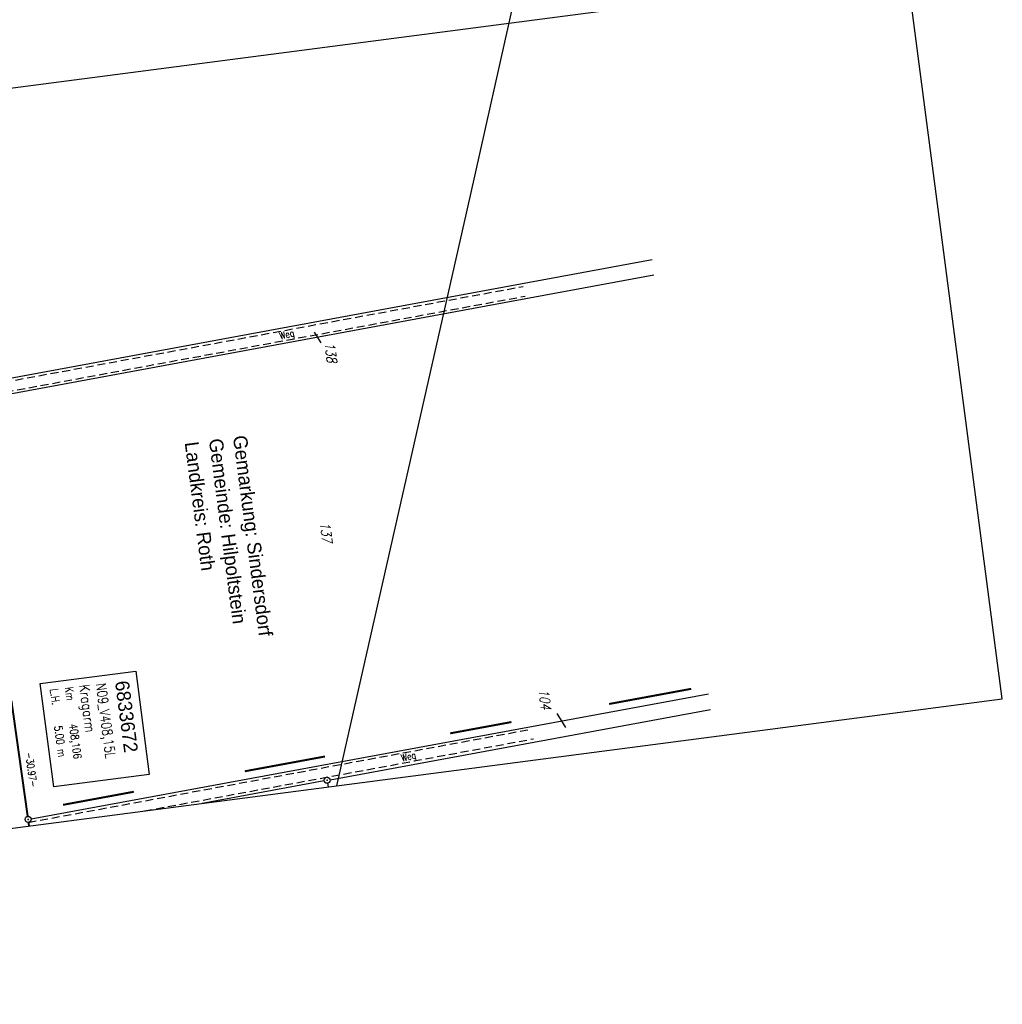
# Model space of a CAD drawing. Extents: x 446005 to 446745, y 447032 to 448234.
# Tile 96 of 127: x 446497 to 446745, y 447032 to 447280. Entities that reach past the tile are written whole.
import ezdxf

# ---------------------------------------------------------------- set-up
doc = ezdxf.new("R2010")
doc.units = 0
doc.header["$LTSCALE"] = 2
doc.header["$MEASUREMENT"] = 0
for name, pattern in [('AUSGEZOGEN', [0]), ('GEMARKBAB', [3.7, 2, -0.5, 0.1, -0.5, 0.1, -0.5]), ('GESTRICH-X2', [1.5, 1, -0.5])]:
    doc.linetypes.add(name, pattern=pattern)
doc.layers.get('0').update_dxf_attribs({"linetype": 'AUSGEZOGEN'})
for name, color, linetype in [('201-ABSTAND', 8, 'AUSGEZOGEN'), ('201-FLSTNR', 8, 'AUSGEZOGEN'), ('201-GEMARKGRZ', 7, 'GEMARKBAB'), ('201-GRENZL', 8, 'AUSGEZOGEN'), ('201-GRENZL-BAB', 7, 'AUSGEZOGEN'), ('201-GRENZP-BAB', 7, 'AUSGEZOGEN'), ('201GRENZP', 8, 'AUSGEZOGEN'), ('BW-SCHRIFT', 250, 'AUSGEZOGEN'), ('FBRTOP', 250, 'AUSGEZOGEN'), ('RAHMEN', 7, 'AUSGEZOGEN'), ('SCHRIFT', 7, 'AUSGEZOGEN'), ('STROMLTG', 4, 'AUSGEZOGEN'), ('WEG', 250, 'GESTRICH-X2')]:
    doc.layers.add(name, color=color, linetype=linetype)
doc.styles.add('ROMANS', font='romans.shx', dxfattribs={"width": 0.8})
doc.styles.add('UNIR-H', font='unir_h.shx', dxfattribs={"width": 0.8})
doc.styles.add('UNIR-O', font='unir_o.shx', dxfattribs={"height": 2.5})

# ---------------------------------------------------------------- blocks, each defined once
blk = doc.blocks.new('GST')
at = {"color": 0}
blk.add_circle((0, 0), 0.75, dxfattribs=at)
blk.add_point((0, 0), dxfattribs=at)

msp = doc.modelspace()

# ---------------------------------------------------------------- linework, layer by layer
for p, q in [((446744.56, 447108.75), (446597.44, 448234.17)), ((446155.57, 447031.76), (446744.56, 447108.75))]:
    msp.add_line(p, q)
at = {"layer": '201-FLSTNR'}
for p, q in [((446571.21, 447201.13), (446572.92, 447198.47)), ((446632.31, 447105.09), (446634.53, 447101.54))]:
    msp.add_line(p, q, dxfattribs=at)
at = {"layer": '201-GEMARKGRZ', "const_width": 0.5, "flags": 128}
for points in [[(446645.5, 447107.45), (446666.18, 447111.27)], [(446605.46, 447100.05), (446620.9, 447102.9)], [(446553.73, 447090.49), (446573.93, 447094.22)], [(446507.94, 447082.03), (446525.78, 447085.33)]]:
    msp.add_lwpolyline(points, dxfattribs=at)
at = {"layer": '201-GRENZL'}
for p, q in [((446656.32, 447219.37), (446484.87, 447187.68)), ((446485.35, 447183.96), (446656.8, 447215.64)), ((446499.88, 447078.51), (446670.55, 447110.04)), ((446575.21, 447088.36), (446671.07, 447106.07)), ((446573.73, 447088.08), (446542.96, 447082.4)), ((446574.58, 447087.48), (446574.73, 447086.55))]:
    msp.add_line(p, q, dxfattribs=at)
at = {"layer": '201-GRENZL-BAB', "const_width": 0.5, "flags": 128}
for points in [[(446499.04, 447079.11), (446494.94, 447108.3)], [(446499.24, 447077.63), (446499.37, 447076.7)]]:
    msp.add_lwpolyline(points, dxfattribs=at)
at = {"layer": 'BW-SCHRIFT'}
msp.add_lwpolyline([(446526.26, 447115.74), (446529.66, 447089.67), (446505.62, 447086.54), (446502.22, 447112.6)], close=True, dxfattribs=at)
at = {"layer": 'FBRTOP'}
msp.add_lwpolyline([(446363.33, 447740.45, 0.000002), (446366.28, 447717.76, 0.000326)], format="xyb", dxfattribs=at)
at = {"layer": 'RAHMEN'}
msp.add_line((446136.55, 447215.85), (446715.62, 447291.54), dxfattribs=at)
at = {"layer": 'STROMLTG'}
for p, q in [((446646.88, 447397.55), (446610.49, 447235.64)), ((446610.49, 447235.64), (446576.82, 447086.82))]:
    msp.add_line(p, q, dxfattribs=at)
at = {"layer": 'WEG'}
for p, q in [((446484.14, 447186.91), (446623.89, 447212.7)), ((446484.6, 447184.45), (446624.35, 447210.24)), ((446499.19, 447077.61), (446625.99, 447101.13)), ((446528.46, 447080.5), (446626.44, 447098.67))]:
    msp.add_line(p, q, dxfattribs=at)

# ---------------------------------------------------------------- block references
at = {"layer": '201-GRENZP-BAB', "rotation": 277.4163262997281}
msp.add_blockref('GST', (446499.14, 447078.37), dxfattribs=at)
at = {"layer": '201GRENZP', "rotation": 277.4163262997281}
msp.add_blockref('GST', (446574.47, 447088.22), dxfattribs=at)

# ---------------------------------------------------------------- texts
at = {"layer": '201-ABSTAND', "insert": (446499.95, 447090.89), "char_height": 1.8, "attachment_point": 5, "rotation": 277.9806, "style": 'ROMANS'}
msp.add_mtext('-30.97-', dxfattribs=at)
at = {"layer": '201-FLSTNR', "style": 'ROMANS', "oblique": 15, "width": 0.8}
for s, p in [('138', (446573.82, 447198.52)), ('137', (446572.63, 447153.19)), ('104', (446627.73, 447111.09))]:
    msp.add_text(s, height=2.5, rotation=277.4163, dxfattribs=at).set_placement(p)
at = {"layer": 'BW-SCHRIFT', "style": 'ROMANS'}
for s, height, width, p in [('N09_V408,15L', 2.5, 0.8, (446516.24, 447112.55)), ('L.H.', 2, 0.8, (446504.68, 447111.17)), ('Km', 2, 0.8, (446508.44, 447111.66)), ('Kragarm', 2.5, 0.85, (446512.04, 447112.24)), ('5.00 m', 2, 0.8, (446505.73, 447101.86)), ('408,106', 2, 0.8, (446509.49, 447102.35))]:
    msp.add_text(s, height=height, rotation=277.4331, dxfattribs=dict(at, width=width)).set_placement(p)
at = {"layer": 'BW-SCHRIFT', "style": 'UNIR-O'}
msp.add_text('6833672', height=3.5, rotation=277.4331, dxfattribs=at).set_placement((446521.03, 447113.08))
at = {"layer": 'SCHRIFT', "style": 'UNIR-H'}
for s, p in [('Gemarkung: Sindersdorf', (446550.73, 447174.92)), ('Landkreis: Roth', (446538.58, 447173.34)), ('Gemeinde: Hilpoltstein', (446544.66, 447174.13))]:
    msp.add_text(s, height=3.5, rotation=277.4163, dxfattribs=at).set_placement(p)
at = {"layer": 'WEG', "style": 'ROMANS', "width": 0.8}
for p in [(446562.71, 447199.28), (446593.37, 447092.9)]:
    msp.add_text('Weg', height=1.8, rotation=13.778, dxfattribs=at).set_placement(p)

doc.saveas('drawing.dxf')
